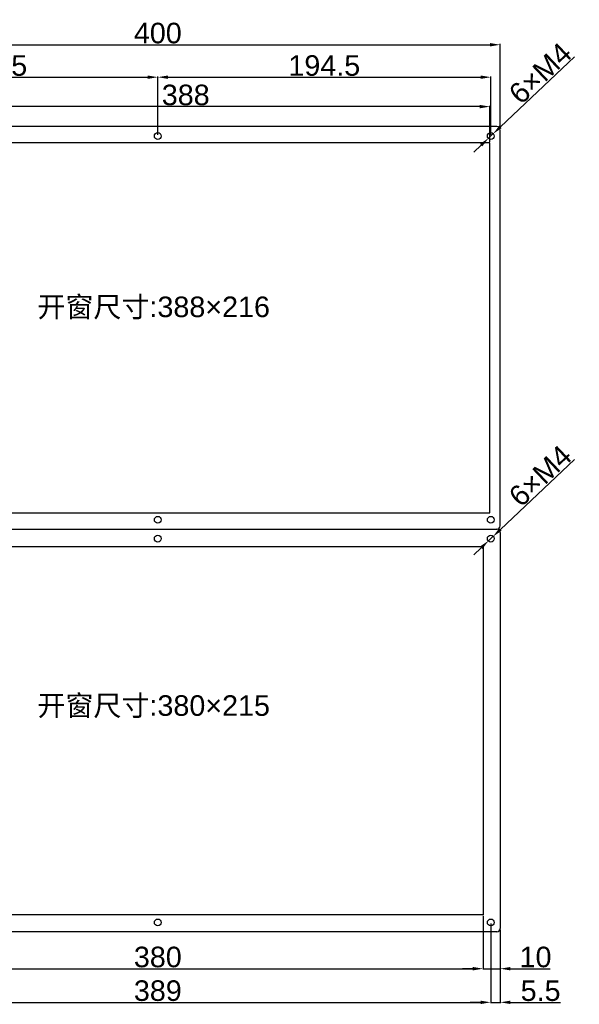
# Model space of a CAD drawing. Header units: millimetres. Extents: x 7205 to 9529, y -660 to 140.
# Tile 137 of 193: x 8057 to 8384, y -519 to 55. Entities that reach past the tile are written whole.
import ezdxf

# ---------------------------------------------------------------- set-up
doc = ezdxf.new("R2010")
doc.units = ezdxf.units.MM
doc.header["$LTSCALE"] = 3
doc.header["$PDSIZE"] = -1
doc.styles.get("Standard").update_dxf_attribs({"font": 'arial.ttf', "height": 12})
doc.dimstyles.new('ISO-25', dxfattribs={"dimtxt": 12, "dimasz": 6, "dimexe": 0.5, "dimexo": 0.625, "dimtad": 1, "dimdec": 1, "dimdsep": 46, "dimtxsty": 'Standard', "dimcen": 0, "dimclrd": 256, "dimclre": 256, "dimadec": 0, "dimazin": 0, "dimtfac": 1, "dimtdec": 1, "dimtmove": 0, "dimatfit": 3, "dimfxl": 1, "dimlwd": 30, "dimlwe": 30, "dimarcsym": 0})

# ---------------------------------------------------------------- blocks, each defined once
blk = doc.blocks.new('*D224')
at = {"lineweight": 30}
for p, q in [((7938.01, -8.53), (7938.01, 41.11)), ((7944.01, 40.61), (8332.01, 40.61)), ((8338.01, -8.53), (8338.01, 41.11))]:
    blk.add_line(p, q, dxfattribs=at)
for points in [[(7944.01, 41.61), (7944.01, 39.61), (7938.01, 40.61)], [(8332.01, 41.61), (8332.01, 39.61), (8338.01, 40.61)]]:
    blk.add_solid(points)
at = {"layer": 'Defpoints', "color": 0}
for p in [(8338.01, 40.61), (7938.01, -9.16), (8338.01, -9.16)]:
    blk.add_point(p, dxfattribs=at)
at = {"color": 0, "insert": (8138.01, 47.36), "char_height": 12, "attachment_point": 5}
blk.add_mtext('400', dxfattribs=at)
blk = doc.blocks.new('*D226')
at = {"lineweight": 30}
for p, q in [((7943.51, -12.03), (7943.51, 22.17)), ((7949.51, 21.67), (8132.01, 21.67)), ((8138.01, -12.03), (8138.01, 22.17))]:
    blk.add_line(p, q, dxfattribs=at)
for points in [[(7949.51, 22.67), (7949.51, 20.67), (7943.51, 21.67)], [(8132.01, 22.67), (8132.01, 20.67), (8138.01, 21.67)]]:
    blk.add_solid(points)
at = {"layer": 'Defpoints', "color": 0}
for p in [(8138.01, 21.67), (7943.51, -12.66), (8138.01, -12.66)]:
    blk.add_point(p, dxfattribs=at)
at = {"color": 0, "insert": (8040.76, 28.42), "char_height": 12, "attachment_point": 5}
blk.add_mtext('194.5', dxfattribs=at)
blk = doc.blocks.new('*D227')
at = {"lineweight": 30}
for p, q in [((8138.01, -12.03), (8138.01, 22.17)), ((8144.01, 21.67), (8326.51, 21.67)), ((8332.51, -12.03), (8332.51, 22.17))]:
    blk.add_line(p, q, dxfattribs=at)
for points in [[(8144.01, 22.67), (8144.01, 20.67), (8138.01, 21.67)], [(8326.51, 22.67), (8326.51, 20.67), (8332.51, 21.67)]]:
    blk.add_solid(points)
at = {"layer": 'Defpoints', "color": 0}
for p in [(8332.51, 21.67), (8138.01, -12.66), (8332.51, -12.66)]:
    blk.add_point(p, dxfattribs=at)
at = {"color": 0, "insert": (8235.26, 28.42), "char_height": 12, "attachment_point": 5}
blk.add_mtext('194.5', dxfattribs=at)
blk = doc.blocks.new('*D228')
at = {"lineweight": 30}
for p, q in [((7944.01, -16.03), (7944.01, 5)), ((8326.01, 4.5), (7950.01, 4.5)), ((8332.01, -16.03), (8332.01, 5))]:
    blk.add_line(p, q, dxfattribs=at)
for points in [[(7950.01, 5.5), (7950.01, 3.5), (7944.01, 4.5)], [(8326.01, 5.5), (8326.01, 3.5), (8332.01, 4.5)]]:
    blk.add_solid(points)
at = {"layer": 'Defpoints', "color": 0}
for p in [(7944.01, 4.5), (7944.01, -16.66), (8332.01, -16.66)]:
    blk.add_point(p, dxfattribs=at)
at = {"color": 0, "insert": (8154.32, 11.25), "char_height": 12, "attachment_point": 5}
blk.add_mtext('388', dxfattribs=at)
blk = doc.blocks.new('*D241')
at = {"lineweight": 30}
for p, q in [((7948.01, -467.78), (7948.01, -499.16)), ((8328.01, -467.78), (8328.01, -499.16)), ((7954.01, -498.66), (8322.01, -498.66))]:
    blk.add_line(p, q, dxfattribs=at)
for points in [[(7954.01, -497.66), (7954.01, -499.66), (7948.01, -498.66)], [(8322.01, -497.66), (8322.01, -499.66), (8328.01, -498.66)]]:
    blk.add_solid(points)
at = {"layer": 'Defpoints', "color": 0}
for p in [(7948.01, -467.16), (8328.01, -467.16), (8328.01, -498.66)]:
    blk.add_point(p, dxfattribs=at)
at = {"color": 0, "insert": (8138.01, -491.9), "char_height": 12, "attachment_point": 5}
blk.add_mtext('380', dxfattribs=at)
blk = doc.blocks.new('*D242')
at = {"lineweight": 30}
for p, q in [((8328.01, -467.78), (8328.01, -499.16)), ((8338.01, -475.78), (8338.01, -499.16)), ((8322.01, -498.66), (8316.01, -498.66)), ((8328.01, -498.66), (8338.01, -498.66)), ((8344.01, -498.66), (8367.28, -498.66))]:
    blk.add_line(p, q, dxfattribs=at)
for points in [[(8322.01, -497.66), (8322.01, -499.66), (8328.01, -498.66)], [(8344.01, -497.66), (8344.01, -499.66), (8338.01, -498.66)]]:
    blk.add_solid(points)
at = {"layer": 'Defpoints', "color": 0}
for p in [(8328.01, -467.16), (8338.01, -475.16), (8338.01, -498.66)]:
    blk.add_point(p, dxfattribs=at)
at = {"color": 0, "insert": (8358.64, -491.91), "char_height": 12, "attachment_point": 5}
blk.add_mtext('10', dxfattribs=at)
blk = doc.blocks.new('*D244')
at = {"lineweight": 30}
for p, q in [((7943.51, -472.28), (7943.51, -518.8)), ((8332.51, -472.28), (8332.51, -518.8)), ((7949.51, -518.3), (8326.51, -518.3))]:
    blk.add_line(p, q, dxfattribs=at)
for points in [[(7949.51, -517.3), (7949.51, -519.3), (7943.51, -518.3)], [(8326.51, -517.3), (8326.51, -519.3), (8332.51, -518.3)]]:
    blk.add_solid(points)
at = {"layer": 'Defpoints', "color": 0}
for p in [(7943.51, -471.66), (8332.51, -471.66), (8332.51, -518.3)]:
    blk.add_point(p, dxfattribs=at)
at = {"color": 0, "insert": (8138.01, -511.55), "char_height": 12, "attachment_point": 5}
blk.add_mtext('389', dxfattribs=at)
blk = doc.blocks.new('*D245')
at = {"lineweight": 30}
for p, q in [((8332.51, -472.28), (8332.51, -518.8)), ((8338.01, -475.78), (8338.01, -518.8)), ((8326.51, -518.3), (8320.51, -518.3)), ((8332.51, -518.3), (8338.01, -518.3)), ((8344.01, -518.3), (8373.19, -518.3))]:
    blk.add_line(p, q, dxfattribs=at)
for points in [[(8326.51, -517.3), (8326.51, -519.3), (8332.51, -518.3)], [(8344.01, -517.3), (8344.01, -519.3), (8338.01, -518.3)]]:
    blk.add_solid(points)
at = {"layer": 'Defpoints', "color": 0}
for p in [(8332.51, -471.66), (8338.01, -475.16), (8338.01, -518.3)]:
    blk.add_point(p, dxfattribs=at)
at = {"color": 0, "insert": (8361.6, -511.57), "char_height": 12, "attachment_point": 5}
blk.add_mtext('5.5', dxfattribs=at)
blk = doc.blocks.new('*D246')
at = {"lineweight": 30}
for p, q in [((8381.4, 33.57), (8338.14, -7.33)), ((8331.23, -13.86), (8333.78, -11.45)), ((8326.87, -17.98), (8322.51, -22.1))]:
    blk.add_line(p, q, dxfattribs=at)
for points in [[(8337.45, -6.61), (8338.83, -8.06), (8333.78, -11.45)], [(8326.19, -17.25), (8327.56, -18.71), (8331.23, -13.86)]]:
    blk.add_solid(points)
at = {"layer": 'Defpoints', "color": 0}
for p in [(8333.78, -11.45), (8331.23, -13.86)]:
    blk.add_point(p, dxfattribs=at)
at = {"color": 0, "insert": (8361.43, 23.98), "char_height": 12, "attachment_point": 5, "rotation": 43.39146}
blk.add_mtext('6×M4', dxfattribs=at)
blk = doc.blocks.new('*D247')
at = {"lineweight": 30}
for p, q in [((8381.4, -201.43), (8338.14, -242.33)), ((8331.23, -248.86), (8333.78, -246.45)), ((8326.87, -252.98), (8322.51, -257.1))]:
    blk.add_line(p, q, dxfattribs=at)
for points in [[(8337.45, -241.61), (8338.83, -243.06), (8333.78, -246.45)], [(8326.19, -252.25), (8327.56, -253.71), (8331.23, -248.86)]]:
    blk.add_solid(points)
at = {"layer": 'Defpoints', "color": 0}
for p in [(8333.78, -246.45), (8331.23, -248.86)]:
    blk.add_point(p, dxfattribs=at)
at = {"color": 0, "insert": (8361.43, -211.02), "char_height": 12, "attachment_point": 5, "rotation": 43.39146}
blk.add_mtext('6×M4', dxfattribs=at)

msp = doc.modelspace()

# ---------------------------------------------------------------- linework, layer by layer
at = {"linetype": 'Continuous', "lineweight": 30}
for p, q in [((8336.01, -7.16), (7940.01, -7.16)), ((8338.01, -240.16), (8338.01, -9.16)), ((7940.01, -242.16), (8336.01, -242.16)), ((8338.01, -244.16), (8338.01, -475.16)), ((8336.01, -477.16), (7940.01, -477.16))]:
    msp.add_line(p, q, dxfattribs=at)
at = {"color": 3, "linetype": 'Continuous', "lineweight": 30}
for p, q in [((8332.01, -16.66), (7944.01, -16.66)), ((8332.01, -232.66), (8332.01, -16.66)), ((7944.01, -232.66), (8332.01, -232.66)), ((7948.01, -252.16), (8328.01, -252.16)), ((8328.01, -252.16), (8328.01, -467.16)), ((8328.01, -467.16), (7948.01, -467.16))]:
    msp.add_line(p, q, dxfattribs=at)
for centre in [(8138.01, -12.66), (8332.51, -12.66), (8138.01, -236.66), (8332.51, -236.66), (8138.01, -247.66), (8332.51, -247.66), (8138.01, -471.66), (8332.51, -471.66)]:
    msp.add_circle(centre, 2, dxfattribs=at)
at = {"linetype": 'Continuous', "lineweight": 30}
for centre, start, end in [((8336.01, -9.16), 0, 90), ((8336.01, -240.16), 270, 360), ((8336.01, -244.16), 0, 90), ((8336.01, -475.16), 270, 0)]:
    msp.add_arc(centre, 2, start, end, dxfattribs=at)

# ---------------------------------------------------------------- texts
at = {"char_height": 12, "attachment_point": 1}
for s, insert in [('{\\fSimSun|b0|i0|c134|p2;开窗尺寸}:388×216', (8067.66, -106.36)), ('{\\fSimSun|b0|i0|c134|p2;开窗尺寸}:380×215', (8067.66, -339.07))]:
    msp.add_mtext_dynamic_manual_height_columns(s, width=184.7681, gutter_width=35, heights=[0], dxfattribs=dict(at, insert=insert))

# ---------------------------------------------------------------- dimensions: what is measured, and where the dimension line sits
for base, p1, p2, picture, middle in [((8338.01, 40.61), (7938.01, -9.16), (8338.01, -9.16), '*D224', (8138.01, 47.36)), ((8138.01, 21.67), (7943.51, -12.66), (8138.01, -12.66), '*D226', (8040.76, 28.42)), ((8332.51, 21.67), (8138.01, -12.66), (8332.51, -12.66), '*D227', (8235.26, 28.42)), ((8328.01, -498.66), (7948.01, -467.16), (8328.01, -467.16), '*D241', (8138.01, -491.9)), ((8338.01, -498.66), (8328.01, -467.16), (8338.01, -475.16), '*D242', (8358.64, -491.91)), ((8332.51, -518.3), (7943.51, -471.66), (8332.51, -471.66), '*D244', (8138.01, -511.55)), ((8338.01, -518.3), (8332.51, -471.66), (8338.01, -475.16), '*D245', (8361.6, -511.57))]:
    dim = msp.add_linear_dim(base=base, p1=p1, p2=p2, dimstyle='ISO-25')
    dim.commit()
    dim.dimension.update_dxf_attribs({"geometry": picture, "text_midpoint": middle})
for p1, p2, picture, middle in [((8331.23, -13.86), (8333.78, -11.45), '*D246', (8366.07, 19.07)), ((8331.23, -248.86), (8333.78, -246.45), '*D247', (8366.07, -215.93))]:
    dim = msp.add_diameter_dim_2p(p1=p1, p2=p2, text='6×M4', dimstyle='ISO-25')
    dim.commit()
    dim.dimension.update_dxf_attribs({"geometry": picture, "text_midpoint": middle, "dimtype": 163})
dim = msp.add_linear_dim(base=(7944.01, 4.5), p1=(8332.01, -16.66), p2=(7944.01, -16.66), dimstyle='ISO-25')
dim.commit()
dim.dimension.update_dxf_attribs({"geometry": '*D228', "text_midpoint": (8154.32, 4.5), "dimtype": 160})

doc.saveas('drawing.dxf')
